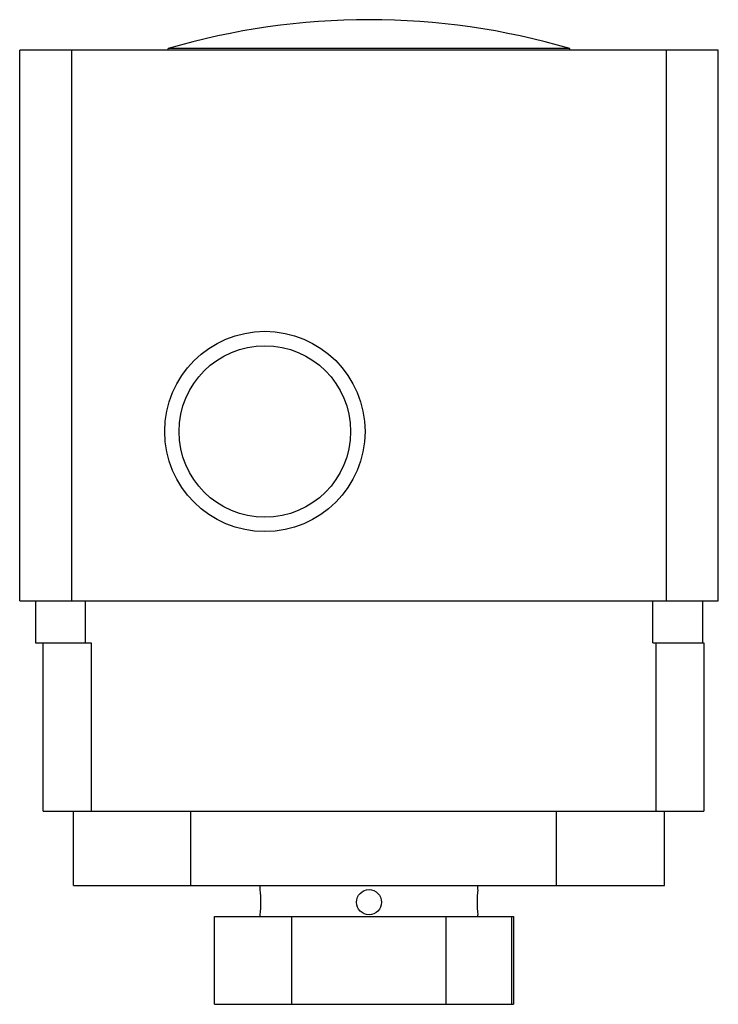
# Model space of a CAD drawing. Header units: millimetres. Extents: x 12 to 96, y 16 to 133.
import ezdxf

# ---------------------------------------------------------------- set-up
doc = ezdxf.new("R2010")
doc.units = ezdxf.units.MM
doc.header["$LTSCALE"] = 9.687559
doc.layers.add('00_COMPONENTS_1', color=7, linetype='CONTINUOUS')

msp = doc.modelspace()

# ---------------------------------------------------------------- linework, layer by layer
at = {"layer": '00_COMPONENTS_1', "color": 7, "linetype": 'Continuous'}
for p, q in [((12.25, 63.86), (12.25, 129.66)), ((95.74, 129.66), (12.25, 129.66)), ((18.45, 129.66), (18.45, 63.86)), ((30, 129.66), (30, 129.86)), ((78, 129.86), (30, 129.86)), ((78, 129.66), (78, 129.86)), ((89.54, 63.86), (89.54, 129.66)), ((95.74, 63.86), (95.74, 129.66)), ((12.25, 63.86), (95.74, 63.86)), ((14.13, 63.86), (14.13, 58.86)), ((20.06, 63.86), (20.06, 58.86)), ((87.93, 58.86), (87.93, 63.86)), ((93.86, 63.86), (93.86, 58.86)), ((14.13, 58.86), (20.78, 58.86)), ((15.05, 38.76), (15.05, 58.86)), ((20.78, 58.86), (20.78, 38.76)), ((87.93, 58.86), (94.02, 58.86)), ((88.31, 38.76), (88.31, 58.86)), ((94.02, 58.86), (94.02, 38.76)), ((15.05, 38.76), (94.02, 38.76)), ((18.69, 29.86), (18.69, 38.76)), ((32.69, 29.86), (32.69, 38.76)), ((76.39, 29.86), (76.39, 38.76)), ((89.3, 29.86), (89.3, 38.76)), ((18.69, 29.86), (89.3, 29.86)), ((41, 29.36), (41, 29.86)), ((67, 29.36), (67, 29.86)), ((35.52, 26.16), (71.25, 26.16)), ((35.52, 15.66), (35.52, 26.16)), ((41, 26.16), (41, 26.36)), ((44.76, 15.66), (44.76, 26.16)), ((63.23, 15.66), (63.23, 26.16)), ((67, 26.16), (67, 26.36)), ((71.08, 15.66), (71.08, 26.16)), ((71.25, 26.16), (71.25, 15.66)), ((35.52, 15.66), (71.25, 15.66))]:
    msp.add_line(p, q, dxfattribs=at)
for centre, radius in [((41.55, 84.11), 11.97), ((41.55, 84.11), 10.25), ((54, 27.86), 1.5)]:
    msp.add_circle(centre, radius, dxfattribs=at)
for centre, radius, start, end in [((54, 48.32), 85, 73.5993, 106.4007), ((28.05, 27.86), 13.03, 0.0081, 6.6164), ((80.03, 27.85), 13.12, 173.4056, 179.9701), ((27.96, 27.87), 13.12, 353.4057, 359.9698), ((79.94, 27.86), 13.03, 180.0073, 186.617)]:
    msp.add_arc(centre, radius, start, end, dxfattribs=at)

doc.saveas('drawing.dxf')
